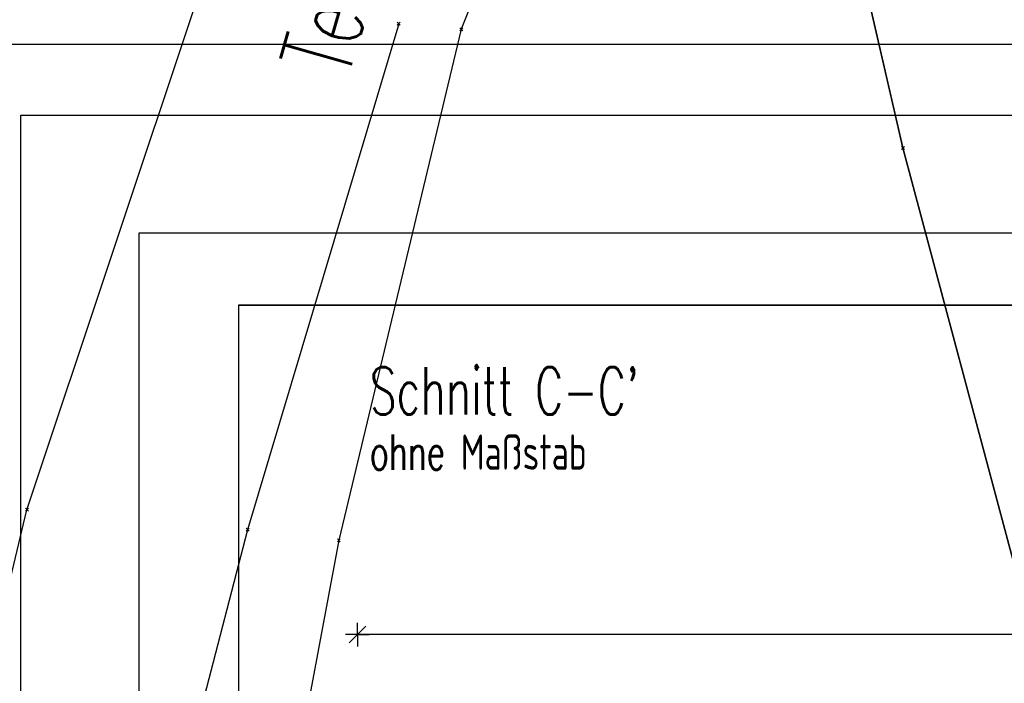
# Model space of a CAD drawing. Extents: x 3409653 to 3410193, y 5788342 to 5789000.
# Tile 31 of 79: x 3409696 to 3409738, y 5788875 to 5788904. Entities that reach past the tile are written whole.
import ezdxf

# ---------------------------------------------------------------- set-up
doc = ezdxf.new("R2010")
doc.units = 0
doc.header["$MEASUREMENT"] = 0
doc.linetypes.add('LINIENART0', pattern=[0])
for name, color, linetype in [('detail_AA-BB', 7, 'Continuous'), ('KATASTER', 7, 'Continuous'), ('NULLEBENE', 7, 'Continuous'), ('Rahmen', 7, 'Continuous'), ('Straßenbau', 7, 'Continuous'), ('TOP-HOEHENI', 7, 'Continuous')]:
    doc.layers.add(name, color=color, linetype=linetype)
doc.styles.add('SIMPLEX', font='simplex')

# ---------------------------------------------------------------- blocks, each defined once
blk = doc.blocks.new('GELAEN-109')
at = {"layer": 'NULLEBENE', "color": 1, "linetype": 'LINIENART0'}
for p, q in [((-0.188, 0.188), (0.188, -0.188)), ((-0.188, -0.188), (0.188, 0.188))]:
    blk.add_line(p, q, dxfattribs=at)
blk = doc.blocks.new('MASSTRENN-45')
at = {"layer": 'NULLEBENE', "color": 1, "linetype": 'LINIENART0'}
for q in [(0, 0.1), (-0.1, 0), (-0.07071, -0.07071), (0.07071, 0.07071), (0, -0.1), (0.1, 0)]:
    blk.add_line((0, 0), q, dxfattribs=at)

msp = doc.modelspace()

# ---------------------------------------------------------------- linework, layer by layer
at = {"layer": 'detail_AA-BB', "color": 128, "linetype": 'LINIENART0'}
msp.add_line((3409785.68509, 5788877.42517, 0.001), (3409710.68509, 5788877.42517, 5), dxfattribs=at)
msp.add_line((3409785.68509, 5788877.42517, 0.001), (3409710.68509, 5788877.42517, 5), dxfattribs=at)
at = {"layer": 'KATASTER', "color": 92, "linetype": 'LINIENART0'}
for p, q in [((3409733.39, 5788900), (3409726.1, 5788931.56)), ((3409733.83, 5788898.08), (3409733.39, 5788900)), ((3409754.32, 5788821.19), (3409733.83, 5788898.08))]:
    msp.add_line(p, q, dxfattribs=at)
at = {"layer": 'Rahmen', "color": 144, "linetype": 'LINIENART0'}
for p, q in [((3410106.41, 5788902.46974), (3409693.91, 5788902.46974)), ((3410106.41, 5788902.46974), (3409693.91, 5788902.46974)), ((3409701.41058, 5788894.4705), (3409701.4105, 5788634.4705)), ((3409701.41058, 5788894.4705), (3409701.4105, 5788634.4705)), ((3410061.41058, 5788894.47034), (3409701.41058, 5788894.4705)), ((3410061.41058, 5788894.47034), (3409701.41058, 5788894.4705))]:
    msp.add_line(p, q, dxfattribs=at)
at = {"layer": 'Rahmen', "color": 161, "linetype": 'LINIENART0'}
for p, q in [((3409696.41, 5788634.46974), (3409696.41, 5788899.46974)), ((3409696.41, 5788899.46974), (3410156.41, 5788899.46974)), ((3409696.41, 5788634.46974), (3409696.41, 5788899.46974)), ((3409696.41, 5788899.46974), (3410156.41, 5788899.46974))]:
    msp.add_line(p, q, dxfattribs=at)
at = {"layer": 'Straßenbau', "color": 176, "linetype": 'LINIENART0'}
for p, q in [((3409705.63676, 5788891.40202), (3409705.63676, 5788847.44983)), ((3409705.63676, 5788891.40202), (3409705.63676, 5788847.44983)), ((3409793.63676, 5788891.40202), (3409705.63676, 5788891.40202)), ((3409705.63676, 5788891.40202), (3409705.63676, 5788847.44983)), ((3409705.63676, 5788891.40202), (3409705.63676, 5788847.44983)), ((3409793.63676, 5788891.40202), (3409705.63676, 5788891.40202)), ((3409705.637, 5788891.402), (3409793.637, 5788891.402)), ((3409705.637, 5788891.402), (3409793.637, 5788891.402))]:
    msp.add_line(p, q, dxfattribs=at)
at = {"layer": 'TOP-HOEHENI', "color": 95, "linetype": 'LINIENART0'}
for p, q in [((3409726.103, 5788931.559), (3409715.092, 5788903.116)), ((3409726.103, 5788931.559), (3409733.829, 5788898.08)), ((3409696.663, 5788882.728), (3409704.639, 5788906.636)), ((3409712.436, 5788903.352), (3409706.029, 5788881.877)), ((3409715.092, 5788903.116), (3409709.898, 5788881.431)), ((3409733.829, 5788898.08), (3409754.361, 5788821.051)), ((3409691.42, 5788860.827), (3409696.663, 5788882.728)), ((3409706.029, 5788881.877), (3409699.409, 5788856.361)), ((3409709.898, 5788881.431), (3409704.957, 5788855.184))]:
    msp.add_line(p, q, dxfattribs=at)

# ---------------------------------------------------------------- block references
at = {"layer": 'detail_AA-BB', "xscale": 5, "yscale": 5}
msp.add_blockref('MASSTRENN-45', (3409710.68509, 5788877.42517, 0.001), dxfattribs=at)
msp.add_blockref('MASSTRENN-45', (3409710.68509, 5788877.42517, 0.001), dxfattribs=at)
at = {"layer": 'TOP-HOEHENI', "xscale": 0.333, "yscale": 0.333}
for p in [(3409712.436, 5788903.352), (3409715.092, 5788903.116), (3409733.829, 5788898.08), (3409696.663, 5788882.728), (3409706.029, 5788881.877), (3409709.898, 5788881.431)]:
    msp.add_blockref('GELAEN-109', p, dxfattribs=at)

# ---------------------------------------------------------------- texts
at = {"layer": 'detail_AA-BB', "color": 128, "linetype": 'LINIENART0', "style": 'SIMPLEX', "width": 0.66046}
for s, height, p in [("Schnitt C-C'", 2, (3409711.21, 5788886.772)), ("Schnitt C-C'", 2, (3409711.21, 5788886.772)), ('ohne Maßstab', 1.5, (3409711.21, 5788884.422)), ('ohne Maßstab', 1.5, (3409711.21, 5788884.422))]:
    msp.add_text(s, height=height, dxfattribs=at).set_placement(p)
at = {"layer": 'TOP-HOEHENI', "color": 95, "linetype": 'LINIENART0', "style": 'SIMPLEX', "width": 0.66046}
msp.add_text('Teutoburger-Wald-Eisenbahn', height=3, rotation=74.1, dxfattribs=at).set_placement((3409710.27814, 5788900.97802))

doc.saveas('drawing.dxf')
